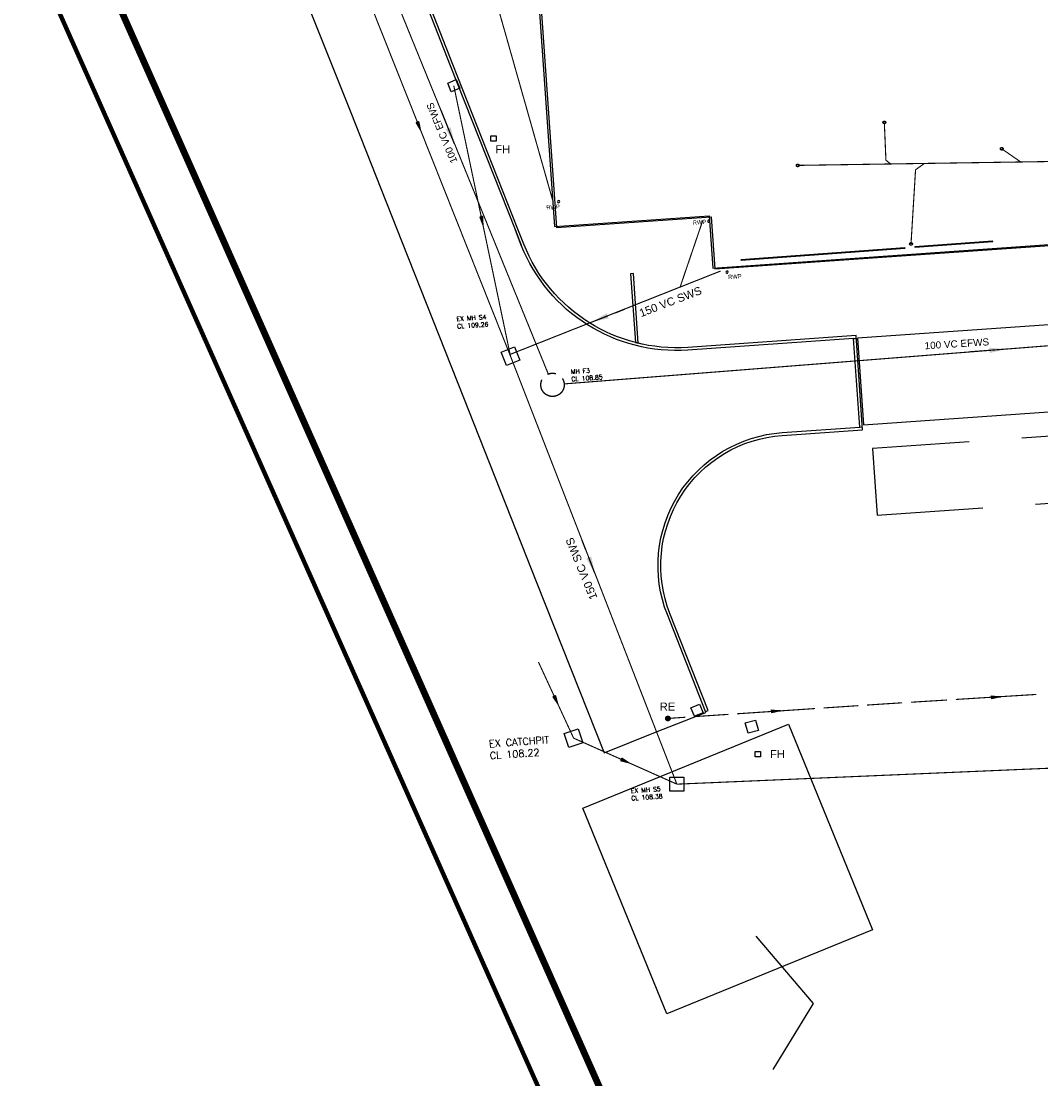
# Model space of a CAD drawing. Extents: x 14683 to 402730, y 286898 to 590920.
# Tile 3 of 39: x 59331 to 105212, y 349897 to 397498. Entities that reach past the tile are written whole.
import ezdxf
from ezdxf.enums import TextEntityAlignment as Align

# ---------------------------------------------------------------- set-up
doc = ezdxf.new("R2010")
doc.units = 0
doc.header["$LTSCALE"] = 1500
doc.header["$MEASUREMENT"] = 0
for name, pattern in [('01-SITE PLAN$0$ECL-001', [100, 50, 0, 50]), ('01-SITE PLAN$0$HIDDEN2', [4.7625, 3.175, -1.5875]), ('01-SITE PLAN$0$L0', [0]), ('CENTRE', [2, 1.25, -0.25, 0.25, -0.25]), ('DASHED', [0.75, 0.5, -0.25]), ('L1', [0])]:
    doc.linetypes.add(name, pattern=pattern)
doc.layers.get('0').update_dxf_attribs({"linetype": 'CONTINUOUS'})
for name, color, linetype in [('01-SITE PLAN$0$_NIBSC_A fence 3', 7, 'CONTINUOUS'), ('01-SITE PLAN$0$_NIBSC_A fence elect', 7, 'CONTINUOUS'), ('01-SITE PLAN$0$_NIBSC_A site plan', 7, 'CONTINUOUS'), ('01-SITE PLAN$0$_NIBSC_S text', 7, 'CONTINUOUS'), ('_NIBSC_PH efws', 10, 'CENTRE'), ('_NIBSC_PH efws text', 10, 'CONTINUOUS'), ('_NIBSC_PH fire hydrant', 50, 'CONTINUOUS'), ('_NIBSC_PH inspection covers', 6, 'CONTINUOUS'), ('_NIBSC_PH rodding eye', 7, 'CONTINUOUS'), ('_NIBSC_PH rwp svp', 210, 'CONTINUOUS'), ('_NIBSC_PH sws', 160, 'DASHED'), ('_NIBSC_PH sws gulley', 210, 'CONTINUOUS'), ('_NIBSC_PH sws manholes', 160, 'CONTINUOUS'), ('_NIBSC_PH sws text', 160, 'CONTINUOUS'), ('BUILDING OUTLINE', 9, 'CONTINUOUS'), ('FNSH_LNNG_CSNG', 1, 'CONTINUOUS'), ('GULLEY', 7, 'CONTINUOUS'), ('Xref', 7, 'CONTINUOUS')]:
    doc.layers.add(name, color=color, linetype=linetype)
doc.styles.add('01-SITE PLAN$0$Standard', font='arial.ttf')
doc.styles.add('DEFAULT', font='Simplex')
doc.styles.add('GS100', font='simplex.shx')
doc.styles.add('GS60', font='txt')
doc.styles.get("Standard").update_dxf_attribs({"font": 'arial.ttf'})
doc.dimstyles.new('01-SITE PLAN$0$NIBSC 1-10', dxfattribs={"dimscale": 10, "dimtxt": 2.5, "dimasz": 2.5, "dimexe": 1.25, "dimexo": 0.625, "dimtad": 1, "dimdec": 0, "dimdsep": 46, "dimtxsty": '01-SITE PLAN$0$Standard', "dimcen": 2.5, "dimclrd": 256, "dimclre": 256, "dimadec": 0, "dimazin": 0, "dimtfac": 1, "dimtdec": 0, "dimtmove": 0, "dimatfit": 2, "dimfxl": 1, "dimlwd": -1, "dimlwe": -1, "dimarcsym": 0})
doc.dimstyles.new('NIBSC 1-200', dxfattribs={"dimscale": 300, "dimtxt": 2.5, "dimasz": 2.5, "dimexe": 1.25, "dimexo": 0.625, "dimtad": 1, "dimdec": 0, "dimdsep": 46, "dimtxsty": 'Standard', "dimcen": 2.5, "dimclrd": 256, "dimclre": 256, "dimadec": 0, "dimazin": 0, "dimtfac": 1, "dimtdec": 0, "dimtmove": 0, "dimatfit": 2, "dimfxl": 1, "dimlwd": -1, "dimlwe": -1, "dimarcsym": 0})

# ---------------------------------------------------------------- blocks, each defined once
blk = doc.blocks.new('ECBL18')
at = {"color": 0, "linetype": 'ByBlock'}
for points in [[(-0.5, -0.03125), (-0.5, 0.03125), (-0.48438, 0.125), (-0.45313, 0.21875), (-0.40625, 0.29688), (-0.35938, 0.35938), (-0.29688, 0.40625), (-0.21875, 0.45313), (-0.125, 0.48438), (-0.03125, 0.5), (0.03125, 0.5), (0.125, 0.48438), (0.21875, 0.45313), (0.29688, 0.40625), (0.35938, 0.35938), (0.40625, 0.29688), (0.45313, 0.21875), (0.48438, 0.125), (0.5, 0.03125), (0.5, -0.03125), (0.48438, -0.125), (0.45313, -0.21875), (0.40625, -0.29688), (0.35938, -0.35938), (0.29688, -0.40625), (0.21875, -0.45313), (0.125, -0.48438), (0.03125, -0.5), (-0.03125, -0.5), (-0.125, -0.48438), (-0.21875, -0.45313), (-0.29688, -0.40625), (-0.35938, -0.35938), (-0.40625, -0.29688), (-0.45313, -0.21875), (-0.48438, -0.125), (-0.5, -0.04688)], [(-0.4375, 0.07813), (0.42188, 0.07813)], [(-0.40625, 0.1875), (0.40625, 0.1875)], [(-0.32813, 0.29688), (0.32813, 0.29688)], [(-0.23438, 0.39063), (0.23438, 0.39063)], [(-0.45313, -0.01563), (0.4375, -0.01563)], [(-0.4375, -0.10938), (0.42188, -0.10938)], [(-0.40625, -0.21875), (0.40625, -0.21875)], [(-0.32813, -0.3125), (0.32813, -0.3125)], [(-0.23438, -0.42188), (0.17188, -0.42188)]]:
    blk.add_lwpolyline(points, dxfattribs=at)
blk = doc.blocks.new('ECBL29')
at = {"color": 0, "linetype": 'ByBlock'}
blk.add_lwpolyline([(-0.5, -0.5), (-0.5, 0.5), (0.5, 0.5), (0.5, -0.5), (-0.5, -0.5)], dxfattribs=at)
blk = doc.blocks.new('ECBL96')
at = {"color": 0, "linetype": 'ByBlock'}
for points in [[(-0.17188, -0.5), (0, 0.5), (0.17188, -0.5), (-0.17188, -0.5)], [(0, 0.5), (-0.09375, -0.5), (0, -0.5), (0, 0.5), (0.07813, -0.5)]]:
    blk.add_lwpolyline(points, dxfattribs=at)
blk = doc.blocks.new('01-SITE PLAN')
at = {"layer": '01-SITE PLAN$0$_NIBSC_A fence 3', "const_width": 200}
blk.add_lwpolyline([(606732, 160766), (609812, 153762), (648971, 65894)], dxfattribs=at)
at = {"layer": '01-SITE PLAN$0$_NIBSC_A fence elect', "const_width": 300}
blk.add_lwpolyline([(663260, 39865), (610749, 158078)], dxfattribs=at)
at = {"layer": '01-SITE PLAN$0$_NIBSC_A site plan', "linetype": '01-SITE PLAN$0$L0'}
for p, q in [((640004, 122270), (640283, 121564)), ((655230, 117359), (655355, 117367)), ((655509, 113368), (655634, 113377)), ((648578, 100577), (648694, 100623))]:
    blk.add_line(p, q, dxfattribs=at)
at = {"layer": '01-SITE PLAN$0$_NIBSC_A site plan', "linetype": '01-SITE PLAN$0$HIDDEN2'}
for p, q in [((667563, 113207), (656091, 112405)), ((656091, 112405), (656300, 109412)), ((656300, 109412), (667772, 110214))]:
    blk.add_line(p, q, dxfattribs=at)
at = {"layer": '01-SITE PLAN$0$_NIBSC_A site plan', "linetype": '01-SITE PLAN$0$ECL-001'}
blk.add_lwpolyline([(609557, 185904, 0.00517), (609849, 184815, 0.03705), (611073, 181402), (613966, 174206), (616660, 167430), (621282, 155911), (624437, 148041), (628577, 137646), (632579, 127605), (634922, 121687), (637680, 114711), (640979, 106343), (644007, 98708), (646321, 99637), (648589, 100532), (648578, 100577)], format="xyb", dxfattribs=at)
at = {"layer": '01-SITE PLAN$0$_NIBSC_A site plan', "flags": 128}
blk.add_lwpolyline([(633633, 156558), (634331, 146692), (638027, 146951), (638137, 145379), (640157, 145521), (641774, 122394), (648732, 122881), (648896, 120532), (669984, 122007), (669553, 128179), (685601, 129301), (684708, 142085), (668659, 140963), (667913, 151634), (670382, 151807), (670029, 156847), (667560, 156674), (667215, 161612), (639281, 159659), (639469, 156966), (633633, 156558)], dxfattribs=at)
at = {"layer": '01-SITE PLAN$0$_NIBSC_A site plan', "linetype": '01-SITE PLAN$0$L0'}
blk.add_lwpolyline([(640135, 122280), (637203, 129698), (633485, 139197), (633369, 139151), (637087, 129652), (640004, 122270)], dxfattribs=at)
at = {"layer": '01-SITE PLAN$0$_NIBSC_A site plan', "linetype": 'Continuous', "flags": 128}
blk.add_lwpolyline([(692332, 122625), (692332, 122625), (696228, 123095), (696000, 126970), (691204, 126581), (691049, 126565, 0.096489), (687847, 125593), (687847, 125593), (676526, 119600), (675684, 119256), (674948, 118969), (674081, 118795), (673042, 118604), (655410, 117371), (655682, 113481), (674904, 114825), (678398, 116065), (689665, 122030), (689665, 122030, -0.10466), (691556, 122570)], format="xyb", close=True, dxfattribs=at)
at = {"layer": '01-SITE PLAN$0$_NIBSC_A site plan', "linetype": '01-SITE PLAN$0$L0', "flags": 128}
for points in [[(648578, 100577), (646856, 104933, -0.50714), (652018, 113124), (655509, 113368), (655230, 117359), (647782, 116838, -0.327016), (640284, 121563), (640019, 122234)], [(648694, 100623), (646972, 104979, -0.50714), (652026, 112999), (655643, 113252), (655346, 117492), (647773, 116962, -0.327016), (640400, 121609), (640135, 122280)]]:
    blk.add_lwpolyline(points, format="xyb", dxfattribs=at)
at = {"layer": '01-SITE PLAN$0$_NIBSC_A site plan', "linetype": '01-SITE PLAN$0$L0'}
blk.add_lwpolyline([(645419, 117178), (645546, 117146), (645327, 120282), (645202, 120274)], close=True, dxfattribs=at)
at = {"layer": '01-SITE PLAN$0$_NIBSC_A site plan'}
blk.add_lwpolyline([(643053, 96224), (652311, 100005), (656092, 90747), (646834, 86966)], close=True, dxfattribs=at)
at = {"layer": '01-SITE PLAN$0$_NIBSC_A site plan', "style": '01-SITE PLAN$0$Standard', "flags": 3}
blk.add_attdef('ISI_MICROGDS_OBJECT_NAME', (687240, 149030), '', height=0.05, rotation=4.169, dxfattribs=at)
at = {"layer": '01-SITE PLAN$0$_NIBSC_S text'}
blk.add_leader([(650834, 90455), (653413, 87426), (651608, 84461)], dimstyle='01-SITE PLAN$0$NIBSC 1-10', override={"dimgap": 0.625, "dimtad": 0}, dxfattribs=at)

msp = doc.modelspace()

# ---------------------------------------------------------------- linework, layer by layer
at = {"layer": '_NIBSC_PH efws', "const_width": 50}
for points in [[(75036, 401303), (83048, 381619)], [(98170, 392942), (98241, 391240)], [(103452, 391752), (104308, 391160)], [(94274, 391007), (109791, 391244)], [(98241, 391240), (98452, 391071)], [(99370, 387471), (99574, 390808)], [(99574, 390808), (99975, 391094)], [(83764, 381172), (115699, 383690)]]:
    msp.add_lwpolyline(points, dxfattribs=at)
at = {"layer": '_NIBSC_PH efws'}
for centre, radius in [((98170, 392942), 61.2), ((103452, 391752), 61.2), ((94274, 391007), 61.2), ((99370, 387471), 61.2), ((83240, 381131), 525)]:
    msp.add_circle(centre, radius, dxfattribs=at)
at = {"layer": '_NIBSC_PH rwp svp', "linetype": 'L1'}
for points in [[(83518, 389327, 1), (83511, 389426, 1)], [(90275, 388446, 1), (90267, 388546, 1)], [(91140, 386207, 1), (91040, 386199, 1)]]:
    msp.add_lwpolyline(points, format="xyb", close=True, dxfattribs=at)
at = {"layer": '_NIBSC_PH sws', "const_width": 50}
for points in [[(73522, 402100), (81348, 382423)], [(83237, 389471), (79972, 400986)], [(78796, 394596), (81348, 382423)], [(77095, 392932), (77222, 392982)], [(77306, 392585), (77095, 392932)], [(77306, 392585), (77130, 392945)], [(77193, 392971), (77159, 392957)], [(77159, 392957), (77306, 392585)], [(77306, 392585), (77193, 392971)], [(77222, 392982), (77306, 392585)], [(79964, 388691), (80098, 388719)], [(80113, 388314), (79964, 388691)], [(80113, 388314), (80000, 388699)], [(80068, 388713), (80031, 388705)], [(80031, 388705), (80113, 388314)], [(80113, 388314), (80068, 388713)], [(80098, 388719), (80113, 388314)], [(90000, 388527), (88981, 385531)], [(81332, 382500), (90806, 386254)], [(81348, 382423), (88835, 363159)], [(82606, 368656), (84188, 365231)], [(83251, 367096), (83376, 367154)], [(83481, 366762), (83251, 367096)], [(83481, 366762), (83285, 367112)], [(83347, 367141), (83313, 367125)], [(83313, 367125), (83481, 366762)], [(83481, 366762), (83347, 367141)], [(83376, 367154), (83481, 366762)], [(101387, 366971), (102997, 367072)], [(103400, 367097), (105010, 367197)], [(93493, 366457), (95051, 366562)], [(95440, 366588), (96997, 366692)], [(97387, 366718), (98165, 366770)], [(98165, 366770), (98971, 366821)], [(99373, 366846), (100984, 366946)], [(88431, 366118), (89210, 366170)], [(89600, 366197), (91157, 366301)], [(91546, 366327), (93104, 366431)], [(84188, 365231), (88835, 363159)], [(88835, 363159), (132052, 365010)], [(86301, 364214), (86357, 364339)], [(86694, 364114), (86301, 364214)], [(86694, 364114), (86316, 364248)], [(86344, 364311), (86329, 364277)], [(86329, 364277), (86694, 364114)], [(86694, 364114), (86344, 364311)], [(86357, 364339), (86694, 364114)]]:
    msp.add_lwpolyline(points, dxfattribs=at)
at = {"layer": '_NIBSC_PH sws manholes', "linetype": 'Continuous'}
for points in [[(80930, 382599), (81523, 382840), (81763, 382247), (81170, 382006), (80930, 382599)], [(88512, 362841), (88515, 363481), (89155, 363478), (89152, 362838), (88512, 362841)]]:
    msp.add_lwpolyline(points, dxfattribs=at)
at = {"layer": 'BUILDING OUTLINE', "color": 252, "flags": 128}
msp.add_lwpolyline([(75279, 422374), (75977, 412508), (79673, 412767), (79782, 411196), (81803, 411337), (83420, 388210), (90378, 388697), (90542, 386348), (111630, 387823), (111199, 393995), (127247, 395117), (126354, 407901), (110305, 406779), (109559, 417451), (112028, 417624), (111675, 422663), (109206, 422491), (108861, 427429), (80927, 425475), (81115, 422782), (75279, 422374)], dxfattribs=at)
at = {"layer": 'FNSH_LNNG_CSNG'}
for points in [[(99538, 387322), (103054, 387578), (103053, 387591), (99537, 387335)], [(91721, 386745), (99100, 387283), (99099, 387296), (91720, 386758)]]:
    msp.add_lwpolyline(points, close=True, dxfattribs=at)

# ---------------------------------------------------------------- block references
at = {"layer": '_NIBSC_PH fire hydrant', "xscale": 239.9999999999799, "yscale": 239.9999999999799, "zscale": 239.9999999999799, "rotation": 359.7589498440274}
for p in [(80584, 392220), (92483, 364516), (92483, 364516)]:
    msp.add_blockref('ECBL29', p, dxfattribs=at)
at = {"layer": '_NIBSC_PH inspection covers'}
for p, xscale, yscale, zscale, rotation in [((84187, 365228), 660.0000000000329, 660.0000000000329, 660.0000000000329, 18.47194316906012), ((84187, 365228), 660.0000000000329, 660.0000000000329, 660.0000000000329, 18.47194316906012), ((92208, 365746), 480.0000000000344, 480.0000000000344, 480.0000000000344, 15.40999306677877), ((92208, 365746), 480.0000000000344, 480.0000000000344, 480.0000000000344, 15.40999306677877)]:
    msp.add_blockref('ECBL29', p, dxfattribs=dict(at, xscale=xscale, yscale=yscale, zscale=zscale, rotation=rotation))
at = {"layer": '_NIBSC_PH rodding eye', "xscale": 200, "yscale": 200, "zscale": 200}
msp.add_blockref('ECBL18', (88431, 366116), dxfattribs=at)
at = {"layer": '_NIBSC_PH sws'}
for p, xscale, yscale, zscale, rotation in [((103198, 367084), 400.0000000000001, 400.0000000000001, 400.0000000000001, 273.56996), ((93298, 366444), 399.9999999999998, 399.9999999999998, 399.9999999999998, 273.83205)]:
    msp.add_blockref('ECBL96', p, dxfattribs=dict(at, xscale=xscale, yscale=yscale, zscale=zscale, rotation=rotation))
at = {"layer": '_NIBSC_PH sws gulley', "xscale": 419.9999999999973, "yscale": 419.9999999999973, "zscale": 419.9999999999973, "rotation": 292.0789498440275}
for p in [(78796, 394596), (89741, 366486)]:
    msp.add_blockref('ECBL29', p, dxfattribs=at)
at = {"layer": 'GULLEY', "xscale": 419.9999999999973, "yscale": 419.9999999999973, "zscale": 419.9999999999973, "rotation": 292.0789498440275}
for p in [(78796, 394596), (89741, 366486)]:
    msp.add_blockref('ECBL29', p, dxfattribs=at)
at = {"layer": 'Xref'}
msp.add_blockref('01-SITE PLAN', (-558449, 265856), dxfattribs=at)

# ---------------------------------------------------------------- texts
at = {"layer": '_NIBSC_PH efws text', "char_height": 320, "width": 9074.26, "attachment_point": 1}
for insert, rotation in [((78675, 391061), 112.6316), ((99972, 383048), 3.5976)]:
    msp.add_mtext('100 VC EFWS ', dxfattribs=dict(at, insert=insert, rotation=rotation))
at = {"layer": '_NIBSC_PH efws text', "insert": (84037, 382150), "char_height": 200, "width": 2792, "attachment_point": 1, "rotation": 4, "style": 'DEFAULT'}
msp.add_mtext('\\PMH F3\\PCL 108.85', dxfattribs=at)
at = {"layer": '_NIBSC_PH fire hydrant'}
for p in [(80666, 391553), (93022, 364336), (93022, 364336)]:
    msp.add_text('FH', height=360, rotation=359.7589, dxfattribs=at).set_placement(p)
at = {"layer": '_NIBSC_PH inspection covers', "insert": (80331, 365664), "char_height": 320, "width": 5000, "attachment_point": 1, "rotation": 4, "style": 'GS100'}
msp.add_mtext('\\PEX CATCHPIT\\PCL 108.22', dxfattribs=at)
msp.add_mtext('\\PEX CATCHPIT\\PCL 108.22', dxfattribs=at)
at = {"layer": '_NIBSC_PH rodding eye'}
msp.add_text('RE', height=360, dxfattribs=at).set_placement((88062, 366471))
at = {"layer": '_NIBSC_PH rwp svp', "style": 'GS60', "width": 0.986485}
for p in [(82972, 388953), (89562, 388272), (91151, 385829)]:
    msp.add_text('RWP', height=192, rotation=4.1691, dxfattribs=at).set_placement(p, align=Align.BOTTOM_LEFT)
at = {"layer": '_NIBSC_PH sws text'}
for rotation, p in [(20.9839, (87227, 384174)), (112.1769, (85270, 371552))]:
    msp.add_text('150 VC SWS', height=360, rotation=rotation, dxfattribs=at).set_placement(p)
at = {"layer": '_NIBSC_PH sws text', "char_height": 200, "width": 2792, "attachment_point": 1, "rotation": 4, "style": 'DEFAULT'}
for s, insert in [('\\PEX MH S4\\PCL 109.26', (78893, 384526)), ('\\PEX MH S5\\PCL 108.38', (86732, 363288))]:
    msp.add_mtext(s, dxfattribs=dict(at, insert=insert))
at = {"layer": 'FNSH_LNNG_CSNG', "flags": 3}
msp.add_attdef('ISI_MICROGDS_OBJECT_NAME', (95974, 386654), 'A420:PLASTER:BOARD', height=0.05, rotation=4.1691, dxfattribs=at)

# ---------------------------------------------------------------- leaders
at = {"layer": '_NIBSC_PH efws'}
for points in [[(78830, 391981), (78223, 393474)], [(103644, 382739), (102049, 382614)]]:
    msp.add_leader(points, dimstyle='NIBSC 1-200', override={"dimgap": 0.625, "dimtad": 0}, dxfattribs=at)
at = {"layer": '_NIBSC_PH sws'}
for points in [[(85026, 383964), (86479, 384539)], [(85142, 372661), (84574, 374123)]]:
    msp.add_leader(points, dimstyle='NIBSC 1-200', override={"dimgap": 0.625, "dimtad": 0}, dxfattribs=at)

doc.saveas('drawing.dxf')
